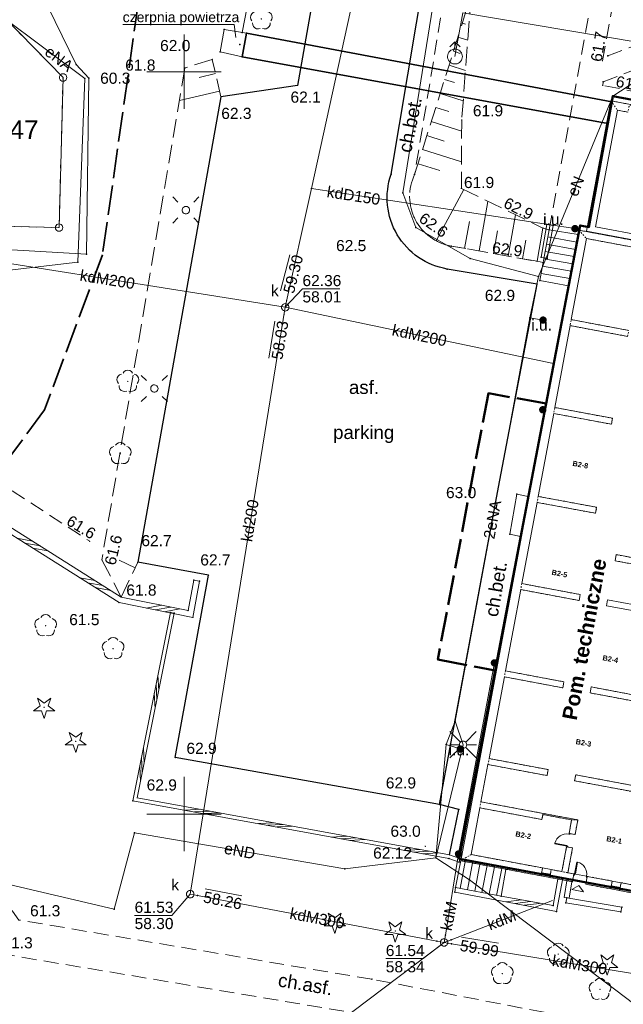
# Model space of a CAD drawing. Header units: millimetres. Extents: x 6421400 to 6424255, y 5791334 to 5793836.
# Tile 21 of 101: x 6422639 to 6422680, y 5792837 to 5792904. Entities that reach past the tile are written whole.
import ezdxf
from ezdxf.enums import TextEntityAlignment as Align

# ---------------------------------------------------------------- set-up
doc = ezdxf.new("R2010")
doc.units = ezdxf.units.MM
for name, pattern in [('PRZER1-1', [1, 0.5, -0.5]), ('PRZER2-1', [1.5, 1, -0.5]), ('PRZER2_5-1', [1.75, 1.25, -0.5]), ('PRZER4-1', [2.5, 2, -0.5]), ('Wipeout_Contour', [10, 0, -10])]:
    doc.linetypes.add(name, pattern=pattern)
doc.layers.get('0').update_dxf_attribs({"color": 252})
for name, color, linetype, lineweight in [('GEPPGD', 252, 'Continuous', 18), ('GESBLO', 252, 'Continuous', 18), ('GESBWT', 252, 'Continuous', 18), ('GESBZN', 252, 'Continuous', 35), ('GESBZO', 7, 'Continuous', 35), ('GESDZI', 252, 'Continuous', 18), ('GESDZI_O', 252, 'Continuous', 18), ('GESSCH', 252, 'Continuous', 18), ('GESUZY', 252, 'Continuous', 18), ('GSLINN', 252, 'Continuous', 18), ('GSLKOC', 252, 'Continuous', 18), ('GSLKRW', 252, 'Continuous', 25), ('GSPPRB', 252, 'Continuous', 18), ('GSPRDI', 252, 'Continuous', 18), ('GSPRDL', 252, 'Continuous', 18), ('GSSDSO', 252, 'Continuous', 18), ('GSSINN', 252, 'Continuous', 18), ('GSSZSN', 252, 'Continuous', 18), ('GTGTXT_O', 252, 'Continuous', 18), ('GULENN', 252, 'Continuous', 18), ('GULENN_O', 252, 'Continuous', 18), ('GULIOR', 252, 'Continuous', 25), ('GULKDP', 252, 'Continuous', 18), ('GULKDP_O', 252, 'Continuous', 18), ('GULWOP', 252, 'Continuous', 18), ('GUPISL', 252, 'Continuous', 18), ('GUPKSD', 252, 'Continuous', 18), ('GUPKSD_O', 252, 'Continuous', 18), ('GUPWDT', 252, 'Continuous', 18), ('GZLTOK', 252, 'Continuous', 25), ('Ramka sekcyjna', 252, 'Continuous', 18)]:
    doc.layers.add(name, color=color, linetype=linetype, lineweight=lineweight)
for name, color, linetype in [('GSPWPN', 252, 'Continuous'), ('GSPWPN_O', 252, 'Continuous'), ('GUPESH', 252, 'Continuous'), ('GUPESH_O', 252, 'Continuous'), ('GUPEUI', 252, 'Continuous'), ('GUPEUI_O', 252, 'Continuous'), ('GUPKSH', 252, 'Continuous'), ('GUPKSH_O', 252, 'Continuous'), ('GUPKUI', 252, 'Continuous'), ('GUPKUI_O', 252, 'Continuous'), ('xref', 252, 'Continuous')]:
    doc.layers.add(name, color=color, linetype=linetype)
doc.styles.add('Arial', font='arial.ttf')
doc.styles.add('GENERATED_STYLE_6', font='arialbd.ttf')

# ---------------------------------------------------------------- blocks, each defined once
blk = doc.blocks.new('GSPRDI1')
blk.add_hatch(color=0).paths.add_polyline_path([(-0.045, 0), (-0.042798, -0.013906), (-0.036406, -0.02645), (-0.02645, -0.036406), (-0.013906, -0.042798), (0, -0.045), (0.013906, -0.042798), (0.02645, -0.036406), (0.036406, -0.02645), (0.042798, -0.013906), (0.045, 0), (0.042798, 0.013906), (0.036406, 0.02645), (0.02645, 0.036406), (0.013906, 0.042798), (0, 0.045), (-0.013906, 0.042798), (-0.02645, 0.036406), (-0.036406, 0.02645), (-0.042798, 0.013906)])
at = {"color": 0}
blk.add_lwpolyline([(0.088531, -0.272471), (-0.231778, -0.713338), (-0.231778, -0.168396), (-0.750048, 0), (-0.231778, 0.168396), (-0.231778, 0.713338), (0.088531, 0.272471), (0.606801, 0.440867), (0.286493, 0), (0.606801, -0.440867)], close=True, dxfattribs=at)
blk = doc.blocks.new('GSPRDL1')
blk.add_hatch(color=0).paths.add_polyline_path([(-0.045, 0), (-0.042798, -0.013906), (-0.036406, -0.02645), (-0.02645, -0.036406), (-0.013906, -0.042798), (0, -0.045), (0.013906, -0.042798), (0.02645, -0.036406), (0.036406, -0.02645), (0.042798, -0.013906), (0.045, 0), (0.042798, 0.013906), (0.036406, 0.02645), (0.02645, 0.036406), (0.013906, 0.042798), (0, 0.045), (-0.013906, 0.042798), (-0.02645, 0.036406), (-0.036406, 0.02645), (-0.042798, 0.013906)])
at = {"color": 0}
for points in [[(-0.134326, 0.635969), (-0.024001, 0.70458), (0.103115, 0.731429), (0.231763, 0.713292), (0.346501, 0.652348), (0.433559, 0.55591), (0.482485, 0.435555)], [(-0.646351, 0.068773), (-0.677512, 0.194901), (-0.663766, 0.324092), (-0.606763, 0.440839), (-0.513345, 0.531129), (-0.394725, 0.584125), (-0.265141, 0.593465)], [(0.563333, 0.324277), (0.662679, 0.240553), (0.727494, 0.127956), (0.75, 0), (0.727494, -0.127956), (0.662679, -0.240553), (0.563333, -0.324277)], [(-0.265141, -0.593465), (-0.394725, -0.584125), (-0.513345, -0.531129), (-0.606763, -0.440839), (-0.663766, -0.324092), (-0.677512, -0.194901), (-0.646351, -0.068773)], [(0.482485, -0.435555), (0.433559, -0.55591), (0.346501, -0.652348), (0.231763, -0.713292), (0.103115, -0.731429), (-0.024001, -0.70458), (-0.134326, -0.635969)]]:
    blk.add_lwpolyline(points, dxfattribs=at)
blk = doc.blocks.new('GSPWPN1')
blk.add_hatch(color=0).paths.add_polyline_path([(0, 0.045), (-0.011647, 0.043467), (-0.0225, 0.038971), (-0.03182, 0.03182), (-0.038971, 0.0225), (-0.043467, 0.011647), (-0.045, 0), (-0.043467, -0.011647), (-0.038971, -0.0225), (-0.03182, -0.03182), (-0.0225, -0.038971), (-0.011647, -0.043467), (0, -0.045), (0.011647, -0.043467), (0.0225, -0.038971), (0.03182, -0.03182), (0.038971, -0.0225), (0.043467, -0.011647), (0.045, 0), (0.043467, 0.011647), (0.038971, 0.0225), (0.03182, 0.03182), (0.0225, 0.038971), (0.011647, 0.043467)])
blk = doc.blocks.new('GSSDSO1')
at = {"color": 0}
for points in [[(-1.125, -0.25), (-0.125, 0.25)], [(-0.5, -0.25), (0.5, 0.25)], [(0.125, -0.25), (1.125, 0.25)]]:
    blk.add_lwpolyline(points, dxfattribs=at)
blk = doc.blocks.new('GUPKSH1')
blk.add_hatch(color=0).paths.add_polyline_path([(0, 0.045), (-0.011647, 0.043467), (-0.0225, 0.038971), (-0.03182, 0.03182), (-0.038971, 0.0225), (-0.043467, 0.011647), (-0.045, 0), (-0.043467, -0.011647), (-0.038971, -0.0225), (-0.03182, -0.03182), (-0.0225, -0.038971), (-0.011647, -0.043467), (0, -0.045), (0.011647, -0.043467), (0.0225, -0.038971), (0.03182, -0.03182), (0.038971, -0.0225), (0.043467, -0.011647), (0.045, 0), (0.043467, 0.011647), (0.038971, 0.0225), (0.03182, 0.03182), (0.0225, 0.038971), (0.011647, 0.043467)])
blk = doc.blocks.new('GUPESH1')
blk.add_hatch(color=0).paths.add_polyline_path([(0, 0.045), (-0.011647, 0.043467), (-0.0225, 0.038971), (-0.03182, 0.03182), (-0.038971, 0.0225), (-0.043467, 0.011647), (-0.045, 0), (-0.043467, -0.011647), (-0.038971, -0.0225), (-0.03182, -0.03182), (-0.0225, -0.038971), (-0.011647, -0.043467), (0, -0.045), (0.011647, -0.043467), (0.0225, -0.038971), (0.03182, -0.03182), (0.038971, -0.0225), (0.043467, -0.011647), (0.045, 0), (0.043467, 0.011647), (0.038971, 0.0225), (0.03182, 0.03182), (0.0225, 0.038971), (0.011647, 0.043467)])
blk = doc.blocks.new('GUPWDT1')
at = {"color": 0}
blk.add_lwpolyline([(0.5, 0), (0.492404, -0.086824), (0.469846, -0.17101), (0.433013, -0.25), (0.383022, -0.321394), (0.321394, -0.383022), (0.25, -0.433013), (0.17101, -0.469846), (0.086824, -0.492404), (0, -0.5), (-0.086824, -0.492404), (-0.17101, -0.469846), (-0.25, -0.433013), (-0.32743, -0.377875), (-0.393027, -0.309079), (-0.444418, -0.229113), (-0.479746, -0.140866), (-0.497736, -0.047528), (-0.497736, 0.047528), (-0.479746, 0.140866), (-0.444418, 0.229113), (-0.393027, 0.309079), (-0.32743, 0.377875), (-0.25, 0.433013), (-0.163534, 0.4725), (-0.071157, 0.494911), (0.023791, 0.499434), (0.117879, 0.485906), (0.207708, 0.454816), (0.290028, 0.407288), (0.361867, 0.34504), (0.420627, 0.27032), (0.464184, 0.185831), (0.490964, 0.094626)], close=True, dxfattribs=at)
for points in [[(0.5, 0), (1, 0)], [(0.646447, 0.353553), (1, 0), (0.646447, -0.353553)]]:
    blk.add_lwpolyline(points, dxfattribs=at)
blk = doc.blocks.new('GUPKSD1_1')
at = {"color": 0}
blk.add_lwpolyline([(0.25, 0), (0.241481, -0.064705), (0.216506, -0.125), (0.176777, -0.176777), (0.125, -0.216506), (0.064705, -0.241481), (0, -0.25), (-0.064705, -0.241481), (-0.125, -0.216506), (-0.176777, -0.176777), (-0.216506, -0.125), (-0.241481, -0.064705), (-0.25, 0), (-0.241481, 0.064705), (-0.216506, 0.125), (-0.176777, 0.176777), (-0.125, 0.216506), (-0.064705, 0.241481), (0, 0.25), (0.064705, 0.241481), (0.125, 0.216506), (0.176777, 0.176777), (0.216506, 0.125), (0.241481, 0.064705)], close=True, dxfattribs=at)
blk = doc.blocks.new('GUPKUI1')
blk.add_hatch(color=0).paths.add_polyline_path([(0, 0.25), (-0.064705, 0.241481), (-0.125, 0.216506), (-0.176777, 0.176777), (-0.216506, 0.125), (-0.241481, 0.064705), (-0.25, 0), (-0.241481, -0.064705), (-0.216506, -0.125), (-0.176777, -0.176777), (-0.125, -0.216506), (-0.064705, -0.241481), (0, -0.25), (0.064705, -0.241481), (0.125, -0.216506), (0.176777, -0.176777), (0.216506, -0.125), (0.241481, -0.064705), (0.25, 0), (0.241481, 0.064705), (0.216506, 0.125), (0.176777, 0.176777), (0.125, 0.216506), (0.064705, 0.241481)])
blk = doc.blocks.new('GUPISL1_2')
at = {"color": 0}
for points in [[(-0.176777, 0.176777), (-0.883883, 0.883883)], [(0, 0.25), (0, 0.9)], [(0.176777, 0.176777), (0.883883, 0.883883)], [(-0.176777, -0.176777), (-0.883883, -0.883883)], [(0, -0.25), (0, -0.9)], [(0.176777, -0.176777), (0.883883, -0.883883)]]:
    blk.add_lwpolyline(points, dxfattribs=at)
blk.add_lwpolyline([(0.25, 0), (0.241481, -0.064705), (0.216506, -0.125), (0.176777, -0.176777), (0.125, -0.216506), (0.064705, -0.241481), (0, -0.25), (-0.064705, -0.241481), (-0.125, -0.216506), (-0.176777, -0.176777), (-0.216506, -0.125), (-0.241481, -0.064705), (-0.25, 0), (-0.241481, 0.064705), (-0.216506, 0.125), (-0.176777, 0.176777), (-0.125, 0.216506), (-0.064705, 0.241481), (0, 0.25), (0.064705, 0.241481), (0.125, 0.216506), (0.176777, 0.176777), (0.216506, 0.125), (0.241481, 0.064705)], close=True, dxfattribs=at)
blk = doc.blocks.new('GUPISL1_10')
at = {"color": 0}
for points in [[(-0.883883, 0.883883), (-0.53033, 0.53033)], [(0.883883, 0.883883), (0.53033, 0.53033)], [(-0.883883, -0.883883), (-0.53033, -0.53033)], [(0.883883, -0.883883), (0.53033, -0.53033)]]:
    blk.add_lwpolyline(points, dxfattribs=at)
blk.add_lwpolyline([(0.25, 0), (0.234922, -0.085505), (0.19151, -0.160697), (0.125, -0.216507), (0.064705, -0.241482), (0, -0.25), (-0.064705, -0.241482), (-0.125, -0.216507), (-0.183262, -0.170042), (-0.225242, -0.10847), (-0.247207, -0.03726), (-0.247207, 0.03726), (-0.225242, 0.10847), (-0.183262, 0.170042), (-0.125, 0.216507), (-0.05563, 0.243732), (0.018682, 0.2493), (0.091335, 0.232718), (0.155872, 0.195458), (0.20656, 0.14083), (0.238893, 0.07369)], close=True, dxfattribs=at)
blk = doc.blocks.new('GUPEUI1')
blk.add_hatch(color=0).paths.add_polyline_path([(0, 0.25), (-0.064705, 0.241481), (-0.125, 0.216506), (-0.176777, 0.176777), (-0.216506, 0.125), (-0.241481, 0.064705), (-0.25, 0), (-0.241481, -0.064705), (-0.216506, -0.125), (-0.176777, -0.176777), (-0.125, -0.216506), (-0.064705, -0.241481), (0, -0.25), (0.064705, -0.241481), (0.125, -0.216506), (0.176777, -0.176777), (0.216506, -0.125), (0.241481, -0.064705), (0.25, 0), (0.241481, 0.064705), (0.216506, 0.125), (0.176777, 0.176777), (0.125, 0.216506), (0.064705, 0.241481)])
blk = doc.blocks.new('GSPPRB0')
at = {"color": 0, "lineweight": 18}
blk.add_lwpolyline([(-0.007955, 0.0225), (0.007955, 0.0225), (0.0225, 0.007955), (0.0225, -0.007955), (0.007955, -0.0225), (-0.007955, -0.0225), (-0.0225, -0.007955), (-0.0225, 0.007955)], close=True, dxfattribs=at)
blk = doc.blocks.new('GEPPGD1_1')
at = {"color": 0}
blk.add_lwpolyline([(0.25, 0), (0.237764, -0.077254), (0.202254, -0.146946), (0.146946, -0.202254), (0.077254, -0.237764), (0, -0.25), (-0.077254, -0.237764), (-0.146946, -0.202254), (-0.202254, -0.146946), (-0.237764, -0.077254), (-0.25, 0), (-0.237764, 0.077254), (-0.202254, 0.146946), (-0.146946, 0.202254), (-0.077254, 0.237764), (0, 0.25), (0.077254, 0.237764), (0.146946, 0.202254), (0.202254, 0.146946), (0.237764, 0.077254)], close=True, dxfattribs=at)
blk = doc.blocks.new('G$CC51CC4AD')
at = {"layer": 'GESBLO', "linetype": 'Continuous', "lineweight": 18, "elevation": 10.26}
blk.add_lwpolyline([(6422681.84, 5792844.52), (6422668.54, 5792846.99), (6422676.69, 5792889.65), (6422677.28, 5792889.54), (6422678.9, 5792898.36), (6422696.602, 5792895.043)], dxfattribs=at)
at = {"layer": 'GESBWT', "linetype": 'Continuous', "lineweight": 18, "elevation": 10.26}
blk.add_lwpolyline([(6422672.44, 5792871.54), (6422673.2, 5792871.38), (6422672.688, 5792868.7), (6422671.95, 5792868.84)], close=True, dxfattribs=at)
at = {"layer": 'GESBZN', "linetype": 'PRZER4-1', "lineweight": 50, "elevation": 10.26}
blk.add_lwpolyline([(6422674.398, 5792877.65), (6422670.52, 5792878.34), (6422667.1, 5792860.4), (6422670.963, 5792859.671)], dxfattribs=at)
at = {"layer": 'GESBZO', "linetype": 'Continuous', "lineweight": 50, "elevation": 10.26}
blk.add_lwpolyline([(6422681.84, 5792844.52), (6422668.54, 5792846.99), (6422676.69, 5792889.65), (6422677.28, 5792889.54), (6422678.9, 5792898.36), (6422696.602, 5792895.043)], dxfattribs=at)
at = {"layer": 'GESDZI', "linetype": 'Continuous', "lineweight": 18, "elevation": 10.3}
for points in [[(6422795.341, 5792905.438), (6422908.081, 5792885.793), (6422911.194, 5792830.604), (6422917.26, 5792719.89), (6422863.06, 5792716.73), (6422822.73, 5792724.17), (6422811.63, 5792724.79), (6422810.34, 5792698.25), (6422801.082, 5792696.382), (6422784.98, 5792698.5), (6422786.28, 5792726.3), (6422688.8, 5792730.98), (6422628.77, 5792742.38), (6422626.228, 5792743.45), (6422630.461, 5792804.26), (6422635.086, 5792870.721), (6422635.545, 5792889.65), (6422641.575, 5792889.501), (6422641.844, 5792899.611), (6422635.964, 5792905.63), (6422636.303, 5792918.88), (6422638.343, 5792930.71), (6422642.952, 5792933.93)], [(6422635.964, 5792905.63), (6422641.844, 5792899.611), (6422641.575, 5792889.501), (6422635.545, 5792889.65)]]:
    blk.add_lwpolyline(points, close=True, dxfattribs=at)
at = {"layer": 'GESSCH', "linetype": 'Continuous', "lineweight": 18, "elevation": 10.26}
for points in [[(6422675.912, 5792885.58), (6422673.99, 5792885.94), (6422674.61, 5792889.36), (6422676.575, 5792889.047)], [(6422671.72, 5792846.4), (6422671.37, 5792844.46), (6422668.3, 5792845.05), (6422668.67, 5792846.97)]]:
    blk.add_lwpolyline(points, close=True, dxfattribs=at)
for points in [[(6422674.523, 5792888.88), (6422676.475, 5792888.526)], [(6422674.434, 5792888.388), (6422676.381, 5792888.035)], [(6422674.345, 5792887.896), (6422676.288, 5792887.544)], [(6422674.166, 5792886.912), (6422676.1, 5792886.561)], [(6422674.255, 5792887.404), (6422676.194, 5792887.053)], [(6422674.077, 5792886.42), (6422676.006, 5792886.07)], [(6422668.607, 5792844.991), (6422668.977, 5792846.913)], [(6422669.098, 5792844.897), (6422669.468, 5792846.821)], [(6422669.589, 5792844.802), (6422669.96, 5792846.729)], [(6422670.081, 5792844.708), (6422670.451, 5792846.637)], [(6422670.572, 5792844.613), (6422670.943, 5792846.545)], [(6422671.063, 5792844.519), (6422671.434, 5792846.453)]]:
    blk.add_lwpolyline(points, dxfattribs=at)
at = {"layer": 'GESUZY', "linetype": 'PRZER1-1', "lineweight": 18, "elevation": 10.18}
blk.add_lwpolyline([(6422635.545, 5792889.65), (6422641.575, 5792889.501), (6422641.844, 5792899.611), (6422635.964, 5792905.63)], dxfattribs=at)
blk.add_lwpolyline([(6422750.482, 5792703.054), (6422711.322, 5792708.222), (6422624.574, 5792719.673), (6422626.228, 5792743.45), (6422630.461, 5792804.26), (6422635.086, 5792870.721), (6422635.545, 5792889.65), (6422641.575, 5792889.501), (6422641.844, 5792899.611), (6422635.964, 5792905.63), (6422636.303, 5792918.88), (6422638.343, 5792930.71), (6422642.952, 5792933.93), (6422691.625, 5792924.83), (6422795.341, 5792905.438), (6422908.081, 5792885.793), (6422911.194, 5792830.604), (6422917.26, 5792719.89), (6422810.34, 5792698.25), (6422801.082, 5792696.382)], close=True, dxfattribs=at)
at = {"layer": 'GSLINN', "linetype": 'Continuous', "lineweight": 18, "elevation": 10.3}
for points in [[(6422674.21, 5792887.154), (6422673.79, 5792887.23), (6422674.19, 5792889.47), (6422674.61, 5792889.36)], [(6422651.05, 5792865.69), (6422650.657, 5792865.762)]]:
    blk.add_lwpolyline(points, dxfattribs=at)
at = {"layer": 'GSLKOC', "linetype": 'PRZER2-1', "lineweight": 18, "elevation": 10.18}
for points in [[(6422674.61, 5792889.36), (6422679.07, 5792913.49), (6422675.13, 5792914.13), (6422672.03, 5792914.1, 0.25455), (6422668.28, 5792909.54), (6422665.54, 5792893.07, 0.497492), (6422668.01, 5792888.26), (6422673.79, 5792887.23)], [(6422678.57, 5792901.08), (6422685.55, 5792903.68), (6422686.16, 5792907.07, 0.152045), (6422685.77, 5792910.17, 0.271847), (6422680.89, 5792913.41), (6422680.49, 5792913.26)]]:
    blk.add_lwpolyline(points, format="xyb", dxfattribs=at)
for points in [[(6422678.2, 5792900.74), (6422680.49, 5792913.26)], [(6422696.698, 5792895.554), (6422689.66, 5792896.88), (6422678.22, 5792899.08), (6422678.25, 5792899.33), (6422685.26, 5792902), (6422692.78, 5792900.55), (6422697.466, 5792899.652)], [(6422630.18, 5792875.15), (6422633.39, 5792875.06), (6422643.64, 5792868.37)], [(6422680.16, 5792835.52), (6422662.654, 5792838.875), (6422638.87, 5792842.86), (6422638.441, 5792843.457), (6422630.494, 5792852.495)], [(6422662.251, 5792836.469), (6422637.01, 5792840.7), (6422636.055, 5792843.721), (6422628.871, 5792851.815)]]:
    blk.add_lwpolyline(points, dxfattribs=at)
at = {"layer": 'GSLKRW', "linetype": 'Continuous', "lineweight": 25, "elevation": 10.18}
for points in [[(6422632.15, 5792922.3), (6422633.72, 5792936.854), (6422633.997, 5792938.319), (6422634.627, 5792940.509), (6422635.825, 5792941.467), (6422637.664, 5792941.923), (6422659.474, 5792937.723), (6422661.4, 5792936.947), (6422663.09, 5792935.266), (6422663.636, 5792933.375), (6422663.645, 5792931.134), (6422662.814, 5792926.728), (6422661.862, 5792926.095), (6422657.35, 5792924.89), (6422653.96, 5792905.78), (6422658.69, 5792904.95), (6422657.64, 5792899.08), (6422652.49, 5792898.3), (6422646.88, 5792866.96)], [(6422667.89, 5792847.25), (6422668.51, 5792850.3), (6422667.21, 5792850.63), (6422649.41, 5792853.8), (6422651.65, 5792866.09), (6422646.88, 5792866.96)]]:
    blk.add_lwpolyline(points, dxfattribs=at)
blk.add_lwpolyline([(6422667.21, 5792850.63), (6422671.19, 5792872.01), (6422673.8, 5792885.69), (6422667.74, 5792886.71, -0.463537), (6422663.96, 5792893.09), (6422666.78, 5792909.98, -0.213037), (6422670.43, 5792915.06)], format="xyb", dxfattribs=at)
at = {"layer": 'GSSDSO', "linetype": 'Continuous', "lineweight": 18, "elevation": 10.22}
for points in [[(6422674.88, 5792889.65), (6422674.47, 5792887.41), (6422674.07, 5792887.5), (6422674.46, 5792889.72)], [(6422651.05, 5792865.69), (6422650.6, 5792863.24), (6422645.62, 5792864.24), (6422631.561, 5792873.092), (6422631.774, 5792873.431), (6422645.77, 5792864.618), (6422650.279, 5792863.706), (6422650.657, 5792865.762)], [(6422668.541, 5792846.757), (6422667.845, 5792847.004), (6422646.549, 5792850.899), (6422649.085, 5792863.568), (6422649.33, 5792863.52), (6422646.84, 5792851.1), (6422667.89, 5792847.25), (6422668.586, 5792847.002)], [(6422668.25, 5792844.74), (6422675.11, 5792843.44), (6422675.53, 5792845.69), (6422675.22, 5792845.75), (6422674.87, 5792843.83), (6422671.37, 5792844.46), (6422668.3, 5792845.05)], [(6422675.963, 5792844.322), (6422676.163, 5792845.572), (6422675.817, 5792845.628), (6422675.617, 5792844.378)], [(6422679.51, 5792843.72), (6422675.79, 5792844.35), (6422675.73, 5792844.01), (6422679.44, 5792843.4)]]:
    blk.add_lwpolyline(points, close=True, dxfattribs=at)
at = {"layer": 'GSSINN', "linetype": 'Continuous', "lineweight": 18, "elevation": 10.3}
blk.add_lwpolyline([(6422652.44, 5792901.33), (6422652.7, 5792902.84), (6422654.22, 5792902.59), (6422653.92, 5792901.01)], close=True, dxfattribs=at)
at = {"layer": 'GSSZSN', "linetype": 'PRZER2_5-1', "lineweight": 18, "elevation": 10.14}
blk.add_lwpolyline([(6422673.79, 5792887.23), (6422668.01, 5792888.26, -0.497492), (6422665.54, 5792893.07), (6422669.35, 5792905.16), (6422668.72, 5792896.75), (6422668.69, 5792892.14), (6422674.19, 5792889.47)], format="xyb", close=True, dxfattribs=at)
at = {"layer": 'GSSZSN', "linetype": 'Continuous', "lineweight": 18, "elevation": 10.14}
for points in [[(6422668.755, 5792903.272), (6422668.977, 5792903.202)], [(6422668.457, 5792902.325), (6422669.122, 5792902.116)], [(6422668.158, 5792901.378), (6422668.602, 5792901.239)], [(6422667.86, 5792900.432), (6422668.97, 5792900.082)], [(6422652.122, 5792899.878), (6422651.015, 5792899.62)], [(6422667.562, 5792899.485), (6422668.227, 5792899.275)], [(6422652.397, 5792898.7), (6422649.69, 5792898.069)], [(6422667.263, 5792898.538), (6422668.817, 5792898.048)], [(6422666.965, 5792897.591), (6422667.853, 5792897.311)], [(6422666.666, 5792896.644), (6422668.715, 5792895.999)], [(6422666.368, 5792895.697), (6422667.538, 5792895.329)], [(6422666.07, 5792894.751), (6422668.702, 5792893.921)], [(6422665.771, 5792893.804), (6422667.233, 5792893.343)], [(6422667, 5792888.607), (6422668.852, 5792892.061)], [(6422669.887, 5792887.926), (6422670.482, 5792891.27)], [(6422671.841, 5792887.577), (6422672.339, 5792890.369)], [(6422668.909, 5792888.1), (6422669.232, 5792889.91)], [(6422670.864, 5792887.751), (6422671.137, 5792889.285)], [(6422672.819, 5792887.403), (6422673.043, 5792888.661)], [(6422646.707, 5792866.594), (6422645.625, 5792867.107)]]:
    blk.add_lwpolyline(points, dxfattribs=at)
at = {"layer": 'GSSZSN', "linetype": 'PRZER2_5-1', "lineweight": 18, "elevation": 10.14}
for points in [[(6422652.49, 5792898.3), (6422651.9, 5792900.83), (6422650.06, 5792900.26), (6422644.46, 5792867.13), (6422645.77, 5792864.618)], [(6422645.77, 5792864.618), (6422646.88, 5792866.96)]]:
    blk.add_lwpolyline(points, dxfattribs=at)
at = {"layer": 'GTGTXT_O', "linetype": 'Continuous', "lineweight": 13, "elevation": 10.8, "flags": 128}
blk.add_lwpolyline([(6422653.48, 5792902.316), (6422653.384, 5792903.185), (6422645.864, 5792903.185)], dxfattribs=at)
at = {"layer": 'GULENN', "linetype": 'Continuous', "lineweight": 18, "elevation": 10.18}
for points in [[(6422680.825, 5792943.915), (6422661.882, 5792947.085), (6422661.135, 5792944.151), (6422660.422, 5792936.744), (6422658.278, 5792925.055), (6422653.925, 5792902.639)], [(6422663.96, 5792801.55), (6422654.372, 5792803.602), (6422644.818, 5792806.87), (6422635.64, 5792812.1), (6422631.226, 5792824.053), (6422629.971, 5792835.298), (6422631.017, 5792853.577), (6422634.85, 5792854.83), (6422632.92, 5792861.883), (6422632.31, 5792875.802), (6422632.566, 5792888.349), (6422643.432, 5792887.705), (6422643.59, 5792899.56), (6422642.738, 5792900.484), (6422633.704, 5792918.946), (6422634.35, 5792930.652)], [(6422669.229, 5792845.56), (6422666.973, 5792847.05), (6422668.806, 5792854.667), (6422668.263, 5792856.253), (6422673.296, 5792883.419), (6422673.893, 5792886.216), (6422669.286, 5792887.41), (6422665.619, 5792889.501), (6422664.743, 5792891.846), (6422667.364, 5792908.086)], [(6422636.694, 5792886.446), (6422642.836, 5792887.162), (6422643.305, 5792899.542), (6422632.243, 5792907.822)], [(6422678.9, 5792898.36), (6422687.442, 5792903.932)], [(6422678.9, 5792898.36), (6422673.893, 5792886.216)], [(6422669.229, 5792845.56), (6422666.973, 5792847.05), (6422667.674, 5792854.691), (6422668.263, 5792856.253), (6422673.296, 5792883.419), (6422673.893, 5792886.216)], [(6422674.2, 5792883.27), (6422673.296, 5792883.419)], [(6422668.62, 5792854.38), (6422667.674, 5792854.691)], [(6422666.973, 5792847.05), (6422660.847, 5792846.303), (6422646.668, 5792848.722), (6422645.285, 5792843.594), (6422630.74, 5792846.998)], [(6422696.67, 5792806.807), (6422682.411, 5792809.486), (6422683.299, 5792814.202), (6422685.617, 5792826.79), (6422686.449, 5792832.077), (6422680.016, 5792837.434), (6422669.229, 5792845.56)]]:
    blk.add_lwpolyline(points, dxfattribs=at)
at = {"layer": 'GULIOR', "linetype": 'Continuous', "lineweight": 35, "elevation": 10.18}
blk.add_lwpolyline([(6422654.22, 5792902.59), (6422678.828, 5792897.969), (6422678.561, 5792896.514), (6422653.92, 5792901.01)], close=True, dxfattribs=at)
at = {"layer": 'GULKDP', "linetype": 'Continuous', "lineweight": 18, "elevation": 10.18}
for points in [[(6422668.47, 5792933.77), (6422666.638, 5792928.768), (6422658.581, 5792892.138), (6422656.82, 5792884.13)], [(6422658.581, 5792892.138), (6422676.35, 5792889.43)], [(6422656.82, 5792884.13), (6422628.722, 5792888.576)], [(6422656.82, 5792884.13), (6422650.416, 5792844.602)], [(6422674.913, 5792880.35), (6422656.82, 5792884.13)], [(6422670.92, 5792860.18), (6422668.5, 5792847.31), (6422667.62, 5792841.84), (6422667.529, 5792841.35)], [(6422667.529, 5792841.35), (6422667.04, 5792841.44), (6422650.91, 5792844.51), (6422650.416, 5792844.602)], [(6422674.824, 5792844.181), (6422668, 5792841.53), (6422667.529, 5792841.35)], [(6422653.29, 5792830.591), (6422667.529, 5792841.35)], [(6422685.8, 5792838.35), (6422685.31, 5792838.43), (6422668.02, 5792841.26), (6422667.529, 5792841.35)]]:
    blk.add_lwpolyline(points, dxfattribs=at)
at = {"layer": 'GULWOP', "linetype": 'Continuous', "lineweight": 18, "elevation": 10.18}
blk.add_lwpolyline([(6422668.261, 5792901.022), (6422668.785, 5792903.976), (6422697.375, 5792899.168)], dxfattribs=at)
at = {"layer": 'GUPKSH_O', "linetype": 'Continuous', "lineweight": 13, "elevation": 10.8, "flags": 128}
for points in [[(6422656.502, 5792885.234), (6422657.122, 5792887.676)], [(6422656.82, 5792884.13), (6422657.98, 5792885.384), (6422660.5, 5792885.384)], [(6422655.712, 5792880.713), (6422656.115, 5792883.2)], [(6422650.416, 5792844.602), (6422649.187, 5792843.17), (6422646.667, 5792843.17)], [(6422651.426, 5792844.967), (6422653.898, 5792844.479)], [(6422667.529, 5792841.35), (6422666.118, 5792840.259), (6422663.598, 5792840.259)], [(6422668.702, 5792841.705), (6422671.188, 5792841.298)]]:
    blk.add_lwpolyline(points, dxfattribs=at)
at = {"layer": 'GZLTOK', "linetype": 'PRZER4-1', "lineweight": 35, "elevation": 10.18}
blk.add_lwpolyline([(6422647.281, 5792907.187), (6422644.506, 5792887.673), (6422640.588, 5792877.225), (6422637.165, 5792872.596)], dxfattribs=at)
at = {"layer": 'Ramka sekcyjna', "linetype": 'Continuous', "lineweight": 18, "elevation": 100, "flags": 128}
for points in [[(6422650, 5792897.5), (6422650, 5792902.5)], [(6422652.5, 5792900), (6422647.5, 5792900)], [(6422650, 5792847.5), (6422650, 5792852.5)], [(6422652.5, 5792850), (6422647.5, 5792850)]]:
    blk.add_lwpolyline(points, dxfattribs=at)
at = {"layer": 'GEPPGD', "linetype": 'Continuous', "lineweight": 18, "rotation": 90}
for p in [(6422641.844, 5792899.611, 10.32), (6422641.575, 5792889.501, 10.32)]:
    blk.add_blockref('GEPPGD1_1', p, dxfattribs=at)
at = {"layer": 'GSPPRB', "linetype": 'Continuous', "lineweight": 18, "rotation": 90}
for p in [(6422652.7, 5792902.84, 10.28), (6422653.925, 5792902.639, 10.28), (6422654.22, 5792902.59, 10.28), (6422653.77, 5792901.844, 10.28), (6422652.44, 5792901.33, 10.28), (6422653.92, 5792901.01, 10.28), (6422678.57, 5792901.08, 10.28), (6422642.738, 5792900.484, 10.28), (6422643.305, 5792899.542, 10.28), (6422643.59, 5792899.56, 10.28), (6422678.25, 5792899.33, 10.28), (6422678.9, 5792898.36, 10.28), (6422663.96, 5792893.09, 10.28), (6422665.54, 5792893.07, 10.28), (6422658.581, 5792892.138, 10.28), (6422664.743, 5792891.846, 10.28), (6422665.619, 5792889.501, 10.28), (6422674.46, 5792889.72, 10.28), (6422674.88, 5792889.65, 10.28), (6422676.69, 5792889.65, 10.28), (6422677.28, 5792889.54, 10.28), (6422674.61, 5792889.36, 10.28), (6422676.575, 5792889.047, 10.28), (6422668.01, 5792888.26, 10.28), (6422643.432, 5792887.705, 10.28), (6422642.836, 5792887.162, 10.28), (6422669.286, 5792887.41, 10.28), (6422674.07, 5792887.5, 10.28), (6422674.21, 5792887.154, 10.28), (6422674.47, 5792887.41, 10.28), (6422667.74, 5792886.71, 10.28), (6422673.893, 5792886.216, 10.28), (6422673.99, 5792885.94, 10.28), (6422675.912, 5792885.58, 10.28), (6422673.296, 5792883.419, 10.28), (6422670.52, 5792878.34, 10.28), (6422674.398, 5792877.65, 10.28), (6422672.44, 5792871.54, 10.28), (6422673.2, 5792871.38, 10.28), (6422671.95, 5792868.84, 10.28), (6422672.688, 5792868.7, 10.28), (6422650.657, 5792865.762, 10.28), (6422651.05, 5792865.69, 10.28), (6422650.279, 5792863.706, 10.28), (6422649.085, 5792863.568, 10.28), (6422649.33, 5792863.52, 10.28), (6422667.1, 5792860.4, 10.28), (6422670.963, 5792859.671, 10.28), (6422668.263, 5792856.253, 10.28), (6422667.674, 5792854.691, 10.28), (6422646.549, 5792850.899, 10.28), (6422668.51, 5792850.3, 10.28), (6422646.668, 5792848.722, 10.28), (6422666.973, 5792847.05, 10.28), (6422667.845, 5792847.004, 10.28), (6422668.54, 5792846.99, 10.28), (6422668.541, 5792846.757, 10.28), (6422668.586, 5792847.002, 10.28), (6422668.67, 5792846.97, 10.28), (6422671.72, 5792846.4, 10.28), (6422660.847, 5792846.303, 10.28), (6422675.22, 5792845.75, 10.28), (6422669.229, 5792845.56, 10.28), (6422675.53, 5792845.69, 10.28), (6422650.91, 5792844.51, 10.28), (6422668.25, 5792844.74, 10.28), (6422668.3, 5792845.05, 10.28), (6422671.37, 5792844.46, 10.28), (6422674.87, 5792843.83, 10.28), (6422675.73, 5792844.01, 10.28), (6422675.79, 5792844.35, 10.28), (6422645.285, 5792843.594, 10.28), (6422675.11, 5792843.44, 10.28), (6422679.44, 5792843.4, 10.28), (6422679.51, 5792843.72, 10.28), (6422667.62, 5792841.84, 10.28), (6422667.04, 5792841.44, 10.28), (6422668, 5792841.53, 10.28), (6422668.02, 5792841.26, 10.28), (6422662.654, 5792838.875, 10.28)]:
    blk.add_blockref('GSPPRB0', p, dxfattribs=at)
at = {"layer": 'GSPRDI', "linetype": 'Continuous', "lineweight": 18, "rotation": 90}
for p in [(6422640.57, 5792857.19, 10.12), (6422642.7, 5792854.89, 10.12), (6422660.16, 5792842.71, 10.12), (6422664.24, 5792842.12, 10.12), (6422678.53, 5792839.9, 10.12)]:
    blk.add_blockref('GSPRDI1', p, dxfattribs=at)
at = {"layer": 'GSPRDL', "linetype": 'Continuous', "lineweight": 18, "rotation": 90}
for p in [(6422655.21, 5792903.56, 10.12), (6422646.21, 5792879.14, 10.12), (6422645.7, 5792874.28, 10.12), (6422640.67, 5792862.68, 10.12), (6422645.22, 5792861.14, 10.12), (6422675.22, 5792840.56, 10.12), (6422671.45, 5792839.25, 10.12), (6422678.04, 5792838.19, 10.12)]:
    blk.add_blockref('GSPRDL1', p, dxfattribs=at)
at = {"layer": 'GSPWPN', "linetype": 'Continuous', "lineweight": 5, "rotation": 90}
for p in [(6422651.9, 5792900.83, 10.2), (6422650.06, 5792900.26, 10.2), (6422678.2, 5792900.74, 10.2), (6422657.64, 5792899.08, 10.2), (6422678.22, 5792899.08, 10.2), (6422652.49, 5792898.3, 10.2), (6422668.72, 5792896.75, 10.2), (6422668.69, 5792892.14, 10.2), (6422665.74, 5792889.77, 10.2), (6422664.46, 5792888.88, 10.2), (6422674.19, 5792889.47, 10.2), (6422673.79, 5792887.23, 10.2), (6422673.8, 5792885.69, 10.2), (6422671.19, 5792872.01, 10.2), (6422643.64, 5792868.37, 10.2), (6422644.46, 5792867.13, 10.2), (6422646.88, 5792866.96, 10.2), (6422651.65, 5792866.09, 10.2), (6422645.77, 5792864.618, 10.2), (6422645.62, 5792864.24, 10.2), (6422650.6, 5792863.24, 10.2), (6422649.41, 5792853.8, 10.2), (6422646.84, 5792851.1, 10.2), (6422667.21, 5792850.63, 10.2), (6422667.89, 5792847.25, 10.2)]:
    blk.add_blockref('GSPWPN1', p, dxfattribs=at)
at = {"layer": 'GSSDSO', "linetype": 'Continuous', "lineweight": 18}
for p, yscale, rotation in [((6422639.785, 5792868.151, 10.22), 0.800000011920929, 327.8022323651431), ((6422644.016, 5792865.486, 10.22), 0.800000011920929, 327.802232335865), ((6422648.579, 5792863.848, 10.22), 0.792150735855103, 348.64582368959), ((6422648.143, 5792858.229, 10.22), 0.496338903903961, 258.6822113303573), ((6422647.161, 5792853.326, 10.22), 0.493065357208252, 258.6822114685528), ((6422651.228, 5792850.17, 10.22), 0.5, 349.6352834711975), ((6422656.147, 5792849.271, 10.22), 0.5, 349.6352833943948), ((6422661.065, 5792848.371, 10.22), 0.5, 349.6352833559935), ((6422665.983, 5792847.472, 10.22), 0.5, 349.6352834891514), ((6422672.834, 5792844.034, 10.22), 0.639523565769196, 349.2694433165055)]:
    blk.add_blockref('GSSDSO1', p, dxfattribs=dict(at, yscale=yscale, rotation=rotation))
at = {"layer": 'GUPESH', "linetype": 'Continuous', "lineweight": 5, "rotation": 90}
for p in [(6422643.594, 5792899.564, 10.24), (6422666.257, 5792847.83, 10.24)]:
    blk.add_blockref('GUPESH1', p, dxfattribs=at)
at = {"layer": 'GUPEUI', "linetype": 'Continuous', "lineweight": 5, "rotation": 90}
for p in [(6422674.2, 5792883.27, 10.24), (6422668.62, 5792854.38, 10.24)]:
    blk.add_blockref('GUPEUI1', p, dxfattribs=at)
at = {"layer": 'GUPISL', "linetype": 'Continuous', "lineweight": 18, "rotation": 90}
for name, p in [('GUPISL1_10', (6422650.12, 5792890.68, 10.24)), ('GUPISL1_10', (6422648, 5792878.66, 10.24)), ('GUPISL1_2', (6422668.806, 5792854.667, 10.24))]:
    blk.add_blockref(name, p, dxfattribs=at)
at = {"layer": 'GUPKSD', "linetype": 'Continuous', "lineweight": 18, "rotation": 90}
for p in [(6422656.82, 5792884.13, 10.24), (6422650.416, 5792844.602, 10.24), (6422667.529, 5792841.35, 10.24)]:
    blk.add_blockref('GUPKSD1_1', p, dxfattribs=at)
at = {"layer": 'GUPKSH', "linetype": 'Continuous', "lineweight": 5, "rotation": 90}
for p in [(6422656.927, 5792884.618, 10.24), (6422656.74, 5792883.636, 10.24), (6422656.82, 5792884.13, 10.24), (6422650.416, 5792844.602, 10.24), (6422650.907, 5792844.508, 10.24), (6422667.621, 5792841.842, 10.24), (6422667.038, 5792841.444, 10.24), (6422667.529, 5792841.35, 10.24), (6422667.996, 5792841.531, 10.24), (6422668.022, 5792841.262, 10.24)]:
    blk.add_blockref('GUPKSH1', p, dxfattribs=at)
at = {"layer": 'GUPKUI', "linetype": 'Continuous', "lineweight": 5, "rotation": 90}
for p in [(6422676.35, 5792889.43, 10.24), (6422674.18, 5792877.23, 10.24), (6422670.92, 5792860.18, 10.24), (6422668.5, 5792847.31, 10.24)]:
    blk.add_blockref('GUPKUI1', p, dxfattribs=at)
at = {"layer": 'GUPWDT', "linetype": 'Continuous', "lineweight": 18, "rotation": 90}
blk.add_blockref('GUPWDT1', (6422668.261, 5792901.022, 10.24), dxfattribs=at)
at = {"layer": 'GESDZI_O', "linetype": 'Continuous', "lineweight": 0, "style": 'Arial'}
blk.add_text('947', height=1.25, rotation=360, dxfattribs=at).set_placement((6422638.732, 5792895.473, 10.8), align=Align.CENTER)
at = {"layer": 'GSPWPN_O', "linetype": 'Continuous', "lineweight": 0, "style": 'Arial'}
for s, rotation, p in [('62.0', 360, (6422648.386, 5792901.389, 10.8)), ('61.7', 80.40961, (6422678.138, 5792900.628, 10.8)), ('61.8', 360, (6422646.035, 5792900.073, 10.8)), ('61.7', 349.35401, (6422679.055, 5792899.001, 10.8)), ('62.1', 360, (6422657.175, 5792897.914, 10.8)), ('62.3', 360, (6422652.509, 5792896.82, 10.8)), ('61.9', 360, (6422669.47, 5792897, 10.8)), ('61.9', 360, (6422668.867, 5792892.165, 10.8)), ('62.9', 333.42295, (6422671.466, 5792890.905, 10.8)), ('62.6', 324.74014, (6422665.764, 5792889.958, 10.8)), ('62.5', 360, (6422660.246, 5792887.914, 10.8)), ('62.9', 352.54687, (6422670.729, 5792887.802, 10.8)), ('62.9', 360, (6422670.274, 5792884.559, 10.8)), ('63.0', 360, (6422667.657, 5792871.276, 10.8)), ('61.6', 76.41213, (6422645.361, 5792866.707, 10.8)), ('62.7', 360, (6422647.124, 5792868.039, 10.8)), ('62.7', 360, (6422651.096, 5792866.742, 10.8)), ('61.8', 360, (6422646.108, 5792864.71, 10.8)), ('61.5', 360, (6422642.261, 5792862.721, 10.8)), ('62.9', 360, (6422650.16, 5792854.05, 10.8)), ('62.9', 360, (6422663.598, 5792851.72, 10.8)), ('62.9', 360, (6422647.48, 5792851.584, 10.8)), ('63.0', 360, (6422663.913, 5792848.468, 10.8)), ('61.3', 360, (6422639.62, 5792843.11, 10.8)), ('61.3', 360, (6422637.76, 5792840.95, 10.8))]:
    blk.add_text(s, height=0.75, rotation=rotation, dxfattribs=at).set_placement(p)
blk.add_text('61.6', height=0.75, rotation=328.68054, dxfattribs=at).set_placement((6422643.745, 5792868.477, 10.8), align=Align.RIGHT)
at = {"layer": 'GTGTXT_O', "linetype": 'Continuous', "lineweight": 0, "style": 'Arial'}
for s, height, rotation, p in [('czerpnia powietrza', 0.675, 360, (6422645.864, 5792903.34, 10.8)), ('ch.bet.', 0.9, 78.77184, (6422665.304, 5792894.494, 10.8)), ('asf.', 0.9, 360, (6422661.115, 5792878.295, 10.8)), ('parking', 0.9, 360, (6422660.047, 5792875.259, 10.8)), ('ch.bet.', 0.9, 80.14631, (6422671.137, 5792863.228, 10.8)), ('ch.asf.', 0.9, 350.49433, (6422656.285, 5792838.393, 10.8))]:
    blk.add_text(s, height=height, rotation=rotation, dxfattribs=at).set_placement(p)
at = {"layer": 'GULENN_O', "linetype": 'Continuous', "lineweight": 0, "style": 'Arial'}
for s, rotation, p in [('eNA', 322.13171, (6422641.345, 5792900.575, 10.8)), ('eN', 67.59193, (6422676.743, 5792892.145, 10.8)), ('2eNA', 79.50414, (6422671.149, 5792869.768, 10.8)), ('eND', 349.26511, (6422653.687, 5792847.144, 10.8))]:
    blk.add_text(s, height=0.75, rotation=rotation, dxfattribs=at).set_placement(p, align=Align.CENTER)
at = {"layer": 'GULKDP_O', "linetype": 'Continuous', "lineweight": 0, "style": 'Arial'}
for s, rotation, p in [('kdD150', 351.33542, (6422661.37, 5792891.286, 10.8)), ('kdM200', 351.00755, (6422644.776, 5792885.64, 10.8)), ('kdM200', 348.2008, (6422665.79, 5792881.873, 10.8)), ('kd200', 80.79702, (6422654.81, 5792869.706, 10.8)), ('kdM', 78.35394, (6422668.224, 5792843.059, 10.8)), ('kdM300', 349.22388, (6422658.905, 5792842.607, 10.8)), ('kdM', 21.2276, (6422671.548, 5792842.506, 10.8)), ('kdM300', 350.70436, (6422676.604, 5792839.475, 10.8))]:
    blk.add_text(s, height=0.75, rotation=rotation, dxfattribs=at).set_placement(p, align=Align.CENTER)
at = {"layer": 'GUPESH_O', "linetype": 'Continuous', "lineweight": 0, "style": 'Arial'}
for s, p in [('60.3', (6422644.344, 5792899.189, 10.8)), ('62.12', (6422662.746, 5792846.997, 10.8))]:
    blk.add_text(s, height=0.75, rotation=360, dxfattribs=at).set_placement(p)
at = {"layer": 'GUPEUI_O', "linetype": 'Continuous', "lineweight": 0, "style": 'Arial'}
for p in [(6422674.796, 5792882.566, 10.8), (6422669.23, 5792853.947, 10.8)]:
    blk.add_text('i.u.', height=0.75, rotation=360, dxfattribs=at).set_placement(p, align=Align.RIGHT)
at = {"layer": 'GUPKSD_O', "linetype": 'Continuous', "lineweight": 0, "style": 'Arial'}
for p in [(6422656.38, 5792884.88, 10.8), (6422649.666, 5792844.852, 10.8), (6422666.779, 5792841.6, 10.8)]:
    blk.add_text('k', height=0.75, rotation=360, dxfattribs=at).set_placement(p, align=Align.RIGHT)
at = {"layer": 'GUPKSH_O', "linetype": 'Continuous', "lineweight": 0, "style": 'Arial'}
for s, rotation, p in [('59.30', 75.77277, (6422657.397, 5792885.007, 10.8)), ('62.36', 360, (6422657.98, 5792885.556, 10.8)), ('58.01', 360, (6422657.98, 5792884.461, 10.8)), ('58.03', 80.79702, (6422656.622, 5792880.565, 10.8)), ('58.26', 348.83413, (6422651.247, 5792844.062, 10.8)), ('61.53', 360, (6422646.667, 5792843.343, 10.8)), ('58.30', 360, (6422646.667, 5792842.248, 10.8)), ('61.54', 360, (6422663.598, 5792840.432, 10.8)), ('59.99', 350.69867, (6422668.552, 5792840.795, 10.8)), ('58.34', 360, (6422663.598, 5792839.337, 10.8))]:
    blk.add_text(s, height=0.75, rotation=rotation, dxfattribs=at).set_placement(p)
at = {"layer": 'GUPKUI_O', "linetype": 'Continuous', "lineweight": 0, "style": 'Arial'}
blk.add_text('i.u.', height=0.75, rotation=360, dxfattribs=at).set_placement((6422675.6, 5792889.68, 10.8), align=Align.RIGHT)
blk = doc.blocks.new('-1')
at = {"linetype": 'Continuous', "lineweight": 18}
for p, q in [((128088, 37129), (128088, 28199)), ((129418, 37129), (128088, 37129)), ((128628, 28599), (128628, 36589)), ((128628, 36589), (129348, 36589)), ((132198, 28599), (128628, 28599)), ((127558, 28169), (127558, -15051)), ((132268, 28169), (127558, 28169)), ((128088, 28199), (132198, 28199)), ((128168, 22149), (128168, 27709)), ((128168, 27709), (132268, 27709)), ((132108, 22149), (128168, 22149)), ((128168, 21739), (132108, 21739)), ((128168, 16129), (128168, 21739)), ((132128, 16129), (128168, 16129)), ((132128, 16129), (132128, 15719)), ((128168, 15719), (132128, 15719)), ((128168, 10039), (128168, 15719)), ((132178, 10039), (128168, 10039)), ((132178, 10039), (132178, 9629)), ((128168, 9629), (132178, 9629)), ((128168, 4059), (128168, 9629)), ((136008, 7149), (134068, 7149)), ((134068, 7149), (134068, 6729)), ((134068, 6729), (136008, 6729)), ((132178, 4059), (128168, 4059)), ((132178, 4059), (132178, 3649)), ((134048, 4059), (134048, 3649)), ((136008, 4059), (134048, 4059)), ((128168, 3649), (132178, 3649)), ((128168, -1921), (128168, 3649)), ((134048, 3649), (140348, 3649)), ((132178, -1921), (128168, -1921)), ((132178, -2331), (132178, -1921)), ((140348, -1921), (134048, -1921)), ((134048, -1921), (134048, -2331)), ((128168, -2331), (132178, -2331)), ((128168, -7931), (128168, -2331)), ((134048, -2331), (140348, -2331)), ((132218, -7931), (128168, -7931)), ((132218, -7931), (132218, -8341)), ((134108, -7931), (134108, -8341)), ((134108, -7931), (140348, -7931)), ((128168, -8341), (132218, -8341)), ((128168, -10891), (128168, -8341)), ((134108, -8341), (140348, -8341)), ((132428, -10891), (128168, -10891)), ((134808, -10891), (132428, -10891)), ((132428, -11311), (132428, -10971)), ((132428, -10971), (134398, -10971)), ((134398, -10971), (134398, -11891)), ((134808, -11891), (134808, -10891)), ((128168, -11311), (132428, -11311)), ((128168, -14511), (128168, -11311)), ((134398, -11891), (134808, -11891)), ((134398, -11891), (134398, -11941)), ((134478, -11891), (134398, -11891)), ((134478, -11941), (134478, -11891)), ((134398, -11941), (134478, -11941)), ((133578, -12761), (133578, -12711)), ((134398, -12711), (133578, -12711)), ((134398, -12761), (133578, -12761)), ((134398, -12761), (134398, -12711)), ((134398, -12811), (134398, -12761)), ((134398, -12761), (134478, -12761)), ((134398, -12811), (134808, -12811)), ((134398, -12811), (134398, -14511)), ((134478, -12811), (134398, -12811)), ((134478, -12761), (134478, -12811)), ((134808, -14511), (134808, -12811)), ((135268, -13691), (135318, -13691)), ((135268, -14511), (135268, -13691)), ((135318, -14511), (135318, -13691)), ((133068, -14511), (128168, -14511)), ((133068, -14511), (133068, -15051)), ((133668, -14511), (133068, -14511)), ((133668, -14511), (133668, -15051)), ((134398, -14511), (133668, -14511)), ((135218, -14511), (134808, -14511)), ((135218, -14511), (135218, -15051)), ((135218, -14511), (135268, -14511)), ((135218, -14591), (135218, -14511)), ((135268, -14511), (135268, -14591)), ((135268, -14511), (135318, -14511)), ((136138, -14511), (136088, -14511)), ((136088, -14511), (136088, -14591)), ((136138, -14511), (136138, -15051)), ((137848, -14511), (136138, -14511)), ((136138, -14591), (136138, -14511)), ((137848, -14511), (137848, -15051)), ((138448, -14511), (137848, -14511)), ((138448, -14511), (138448, -15051)), ((140348, -14511), (138448, -14511)), ((127558, -15051), (133068, -15051)), ((133068, -14833), (133668, -14833)), ((133068, -14901), (133068, -14833)), ((133668, -14901), (133068, -14901)), ((133068, -15051), (133668, -15051)), ((133108, -14901), (133108, -14833)), ((133148, -14833), (133148, -14901)), ((133148, -14867), (133588, -14867)), ((133588, -14833), (133588, -14901)), ((133628, -14901), (133628, -14833)), ((133668, -14833), (133668, -14901)), ((133668, -15051), (135218, -15051)), ((135268, -14591), (135218, -14591)), ((135678, -15212), (135284, -15574)), ((135678, -15212), (136072, -15574)), ((136088, -14591), (136138, -14591)), ((136138, -15051), (137848, -15051)), ((137848, -14833), (138448, -14833)), ((137848, -14901), (137848, -14833)), ((138448, -14901), (137848, -14901)), ((137848, -15051), (138448, -15051)), ((137888, -14901), (137888, -14833)), ((137928, -14833), (137928, -14901)), ((137928, -14867), (138368, -14867)), ((138368, -14833), (138368, -14901)), ((138408, -14901), (138408, -14833)), ((138448, -14833), (138448, -14901)), ((138448, -15051), (140958, -15051)), ((136072, -15574), (135284, -15574))]:
    blk.add_line(p, q, dxfattribs=at)
at = {"linetype": 'ByBlock', "lineweight": 18, "ltscale": 0.6}
blk.add_line((135318, -14511), (136088, -14511), dxfattribs=at)
at = {"linetype": 'Wipeout_Contour', "lineweight": 18, "flags": 128}
for points in [[(128088, 37129), (128628, 36589), (129348, 36589), (129348, 36979), (129418, 36979), (129418, 37129)], [(127558, 28169), (128168, 27709), (132268, 27709), (132268, 28169)], [(132108, 21739), (132108, 22149), (128168, 22149), (128168, 21739)], [(132128, 15719), (132128, 16129), (128168, 16129), (128168, 15719)], [(132178, 9629), (132178, 10039), (128168, 10039), (128168, 9629)], [(136008, 6729), (136008, 7149), (134068, 7149), (134068, 6729)], [(132178, 3649), (132178, 4059), (128168, 4059), (128168, 3649)], [(132178, -2331), (132178, -1921), (128168, -1921), (128168, -2331)], [(140348, -2331), (140348, -1921), (134048, -1921), (134048, -2331)], [(132218, -8341), (132218, -7931), (128168, -7931), (128168, -8341)], [(140348, -8341), (140348, -7931), (134108, -7931), (134108, -8341)], [(132428, -10891), (128168, -10891), (128168, -11311), (132428, -11311)], [(134808, -10891), (132428, -10891), (132428, -10971), (134398, -10971)], [(134808, -10891), (134398, -10971), (134398, -11891), (134808, -11891)], [(134808, -12811), (134398, -12811), (134398, -14511), (134808, -14511)], [(133068, -15051), (133068, -14511), (128168, -14511), (127558, -15051)], [(135218, -15051), (135218, -14511), (133668, -14511), (133668, -15051)], [(137848, -15051), (137848, -14511), (136138, -14511), (136138, -15051)], [(140958, -15051), (140348, -14511), (138448, -14511), (138448, -15051)]]:
    blk.add_lwpolyline(points, close=True, dxfattribs=at)
at = {"linetype": 'Continuous', "lineweight": 18}
for centre, start, end in [((134398, -12761), 90, 176.89719), ((135268, -14511), 0, 86.89719)]:
    blk.add_arc(centre, 820, start, end, dxfattribs=at)
at = {"linetype": 'Continuous', "lineweight": 18, "char_height": 350, "width": 2004.91, "attachment_point": 5, "style": 'GENERATED_STYLE_6'}
for s, insert in [('\\pql;B2-8', (131046, 12660)), ('\\pql;B2-5', (131012, 5190)), ('\\pql;B2-4', (135444, 162)), ('\\pql;B2-3', (134705, -5721)), ('\\pql;B2-1', (137942, -11768)), ('\\pql;B2-2', (131856, -12577))]:
    blk.add_mtext(s, dxfattribs=dict(at, insert=insert))
at = {"linetype": 'Continuous', "lineweight": 18, "insert": (133004, 1152), "char_height": 1000, "attachment_point": 5, "rotation": 90, "style": 'GENERATED_STYLE_6'}
blk.add_mtext('{Pom. techniczne}', dxfattribs=at)

msp = doc.modelspace()

# ---------------------------------------------------------------- block references
at = {"layer": 'xref'}
msp.add_blockref('G$CC51CC4AD', (0, 0), dxfattribs=at)
at = {"layer": 'xref', "color": 0, "linetype": 'ByBlock', "xscale": 0.001, "yscale": 0.001, "zscale": 0.001, "rotation": 349.3895369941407}
msp.add_blockref('-1', (6422546.043, 5792885.13, 10.26), dxfattribs=at)

doc.saveas('drawing.dxf')
